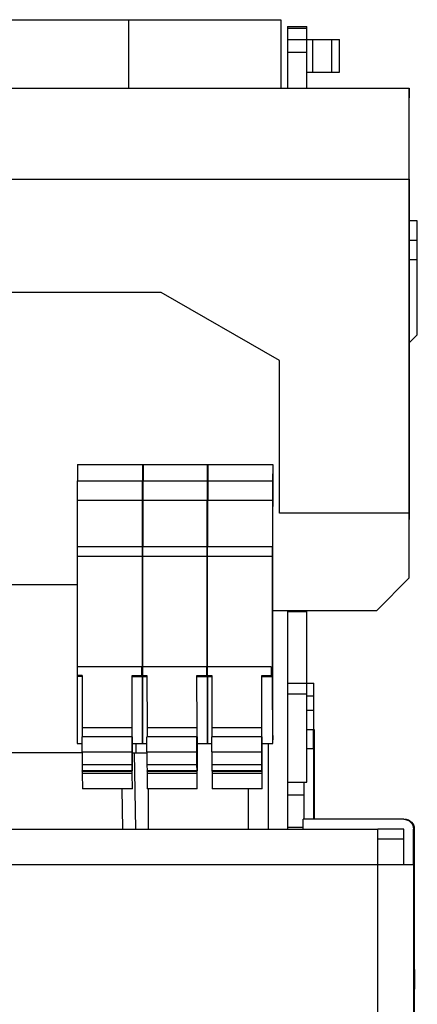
# Model space of a CAD drawing. Header units: millimetres. Extents: x 61 to 503, y 175 to 608.
# Tile 7 of 7: x 441 to 503, y 434 to 586. Entities that reach past the tile are written whole.
import ezdxf

# ---------------------------------------------------------------- set-up
doc = ezdxf.new("R2010")
doc.units = ezdxf.units.MM
doc.header["$LTSCALE"] = 51.237007
doc.layers.get('0').update_dxf_attribs({"linetype": 'CONTINUOUS'})

msp = doc.modelspace()

# ---------------------------------------------------------------- linework, layer by layer
at = {"color": 7}
for p, q in [((425.47, 586.14), (481.53, 586.14)), ((458.03, 586.14), (458.03, 575.58)), ((481.53, 586.14), (481.53, 575.58)), ((482.53, 585.07), (482.53, 575.58)), ((482.53, 585.07), (485.53, 585.07)), ((485.53, 584.78), (482.53, 584.78)), ((485.53, 575.58), (485.53, 585.07)), ((482.53, 583.07), (490.53, 583.07)), ((486.41, 583.07), (486.41, 578.07)), ((489.36, 578.07), (489.36, 583.07)), ((490.53, 578.07), (490.53, 583.07)), ((485.53, 581.07), (482.53, 581.07)), ((485.53, 578.07), (490.53, 578.07)), ((62.29, 575.58), (501.29, 575.58)), ((501.29, 500.08), (501.29, 575.58)), ((501.35, 574.08), (501.35, 575.58)), ((62.29, 561.58), (501.29, 561.58)), ((501.29, 561.58), (501.3, 559.08)), ((501.3, 559.08), (501.3, 509.08)), ((502.53, 555.14), (501.3, 555.14)), ((502.53, 537.54), (502.53, 555.14)), ((501.3, 552.14), (502.53, 552.14)), ((502.53, 549.14), (501.3, 549.14)), ((463.09, 544.08), (100.49, 544.08)), ((481.29, 533.58), (463.09, 544.08)), ((502.53, 537.54), (501.3, 536.31)), ((481.29, 510.08), (481.29, 533.58)), ((450.17, 517.57), (480.27, 517.57)), ((450.17, 517.57), (450.17, 515.07)), ((460.17, 517.57), (460.17, 515.07)), ((460.27, 517.57), (460.27, 515.07)), ((470.17, 517.57), (470.17, 515.07)), ((470.27, 517.57), (470.27, 515.07)), ((480.27, 517.57), (480.27, 515.07)), ((480.28, 517.57), (480.29, 516.11)), ((480.29, 512.07), (480.29, 516.11)), ((450.15, 515.07), (480.27, 515.07)), ((450.15, 515.07), (450.15, 512.07)), ((460.15, 515.07), (460.15, 512.07)), ((460.25, 515.07), (460.25, 512.07)), ((470.15, 515.07), (470.15, 512.07)), ((470.25, 515.07), (470.25, 512.07)), ((480.25, 515.07), (480.25, 512.07)), ((450.13, 512.07), (480.25, 512.07)), ((450.13, 512.07), (450.13, 504.92)), ((460.13, 512.07), (460.13, 504.92)), ((460.23, 512.07), (460.23, 504.92)), ((470.13, 512.07), (470.13, 504.92)), ((470.23, 512.07), (470.23, 504.92)), ((480.23, 512.07), (480.23, 504.92)), ((480.29, 512.07), (480.29, 511.11)), ((480.29, 499.11), (480.29, 511.11)), ((501.29, 510.08), (481.29, 510.08)), ((450.13, 504.92), (480.23, 504.92)), ((450.13, 504.92), (450.13, 503.42)), ((460.13, 504.92), (460.13, 503.42)), ((460.23, 503.42), (460.23, 504.92)), ((470.13, 504.92), (470.13, 503.42)), ((470.23, 503.42), (470.23, 504.92)), ((480.23, 503.42), (480.23, 504.92)), ((450.13, 503.42), (480.23, 503.42)), ((450.13, 503.42), (450.13, 486.4)), ((460.13, 503.42), (460.13, 486.4)), ((460.23, 486.28), (460.23, 503.42)), ((470.13, 503.42), (470.13, 486.4)), ((470.23, 486.28), (470.23, 503.42)), ((480.23, 486.28), (480.23, 503.42)), ((501.29, 500.08), (496.29, 495.08)), ((437.98, 499.08), (450.13, 499.08)), ((480.29, 475.77), (480.29, 499.11)), ((480.29, 495.08), (496.29, 495.08)), ((482.53, 495.08), (482.53, 461.37)), ((485.53, 494.84), (482.53, 494.84)), ((485.53, 468.59), (485.53, 495.08)), ((460.03, 486.4), (450.13, 486.4)), ((450.13, 486.4), (450.13, 485.06)), ((460.03, 486.4), (460.03, 485.06)), ((460.03, 486.28), (460.23, 486.28)), ((470.03, 486.4), (460.13, 486.4)), ((460.13, 486.4), (460.13, 485.06)), ((460.23, 485.06), (460.23, 486.28)), ((470.03, 486.4), (470.03, 486.28)), ((470.03, 486.28), (470.23, 486.28)), ((470.03, 486.28), (470.03, 485.06)), ((480.03, 486.4), (470.13, 486.4)), ((470.13, 486.4), (470.13, 485.06)), ((470.23, 485.06), (470.23, 486.28)), ((480.03, 486.4), (480.03, 485.06)), ((480.03, 486.28), (480.23, 486.28)), ((480.23, 485.06), (480.23, 486.28)), ((450.88, 485.06), (450.13, 485.06)), ((450.13, 485.06), (450.14, 484.91)), ((450.89, 484.91), (450.14, 484.91)), ((450.14, 484.91), (450.15, 474.57)), ((450.88, 485.06), (450.89, 476.97)), ((458.58, 485.06), (460.88, 485.06)), ((458.59, 476.97), (458.58, 485.06)), ((458.59, 484.91), (460.89, 484.91)), ((460.13, 485.06), (460.14, 484.91)), ((460.14, 484.91), (460.15, 474.57)), ((460.24, 484.91), (460.23, 485.06)), ((460.25, 474.57), (460.24, 484.91)), ((460.88, 485.06), (460.89, 476.97)), ((468.58, 485.06), (470.88, 485.06)), ((468.59, 476.97), (468.58, 485.06)), ((468.59, 484.91), (470.89, 484.91)), ((470.13, 485.06), (470.14, 484.91)), ((470.14, 484.91), (470.15, 474.57)), ((470.24, 484.91), (470.23, 485.06)), ((470.25, 474.57), (470.24, 484.91)), ((470.88, 485.06), (470.89, 476.97)), ((478.58, 485.06), (480.23, 485.06)), ((478.59, 476.97), (478.58, 485.06)), ((478.59, 484.91), (480.24, 484.91)), ((480.24, 484.91), (480.23, 485.06)), ((480.25, 474.57), (480.24, 484.91)), ((482.53, 483.87), (485.53, 483.87)), ((485.53, 483.87), (486.59, 483.87)), ((485.53, 482.14), (482.53, 482.14)), ((486.59, 481.87), (485.53, 481.87)), ((486.59, 479.72), (486.59, 481.87)), ((485.53, 479.72), (486.59, 479.72)), ((458.59, 476.97), (450.89, 476.97)), ((468.59, 476.97), (460.89, 476.97)), ((478.59, 476.97), (470.89, 476.97)), ((485.53, 476.72), (486.54, 476.72)), ((486.62, 476.72), (486.62, 462.98)), ((458.58, 475.57), (450.88, 475.57)), ((450.88, 473.26), (450.88, 475.57)), ((458.58, 473.26), (458.58, 475.57)), ((468.58, 475.57), (460.88, 475.57)), ((460.88, 473.26), (460.88, 475.57)), ((468.58, 473.26), (468.58, 475.57)), ((478.58, 475.57), (470.88, 475.57)), ((470.88, 473.26), (470.88, 475.57)), ((478.58, 473.26), (478.58, 475.57)), ((480.28, 475.77), (480.29, 475.77)), ((480.28, 474.57), (480.28, 475.13)), ((450.15, 474.57), (450.88, 474.57)), ((458.6, 474.98), (458.6, 474.71)), ((458.6, 474.71), (458.6, 470.37)), ((458.6, 474.57), (460.88, 474.57)), ((458.61, 472.57), (458.61, 474.57)), ((458.62, 470.28), (458.62, 474.57)), ((459.22, 473.14), (459.21, 474.57)), ((468.6, 474.98), (468.6, 474.71)), ((468.6, 474.71), (468.6, 470.37)), ((468.6, 474.57), (470.88, 474.57)), ((468.61, 472.57), (468.61, 474.57)), ((468.62, 470.28), (468.62, 474.57)), ((478.6, 474.98), (478.6, 474.71)), ((478.6, 474.71), (478.6, 470.37)), ((478.6, 474.57), (480.28, 474.57)), ((478.61, 472.57), (478.61, 474.57)), ((478.62, 470.28), (478.62, 474.57)), ((479.53, 474.57), (479.53, 461.37)), ((486.53, 473.72), (485.53, 473.72)), ((486.53, 473.72), (486.53, 462.98)), ((450.91, 473.14), (439.11, 473.14)), ((450.88, 473.26), (458.58, 473.26)), ((458.61, 472.57), (458.6, 472.57)), ((458.61, 473.14), (460.91, 473.14)), ((459.18, 461.37), (458.98, 473.14)), ((460.88, 473.26), (468.58, 473.26)), ((468.61, 472.57), (468.6, 472.57)), ((470.88, 473.26), (478.58, 473.26)), ((478.61, 472.57), (478.6, 472.57)), ((458.58, 471.29), (450.88, 471.29)), ((450.88, 471.29), (450.89, 470.37)), ((458.59, 470.37), (458.58, 471.29)), ((468.58, 471.29), (460.88, 471.29)), ((460.88, 471.29), (460.89, 470.37)), ((468.59, 470.37), (468.58, 471.29)), ((478.58, 471.29), (470.88, 471.29)), ((470.88, 471.29), (470.89, 470.37)), ((478.59, 470.37), (478.58, 471.29)), ((458.59, 470.37), (450.89, 470.37)), ((450.92, 470.28), (450.92, 470.37)), ((450.92, 470.28), (458.62, 470.28)), ((450.92, 470.28), (450.92, 469.93)), ((458.62, 469.93), (450.92, 469.93)), ((450.92, 469.93), (450.93, 467.57)), ((458.62, 469.93), (458.62, 470.28)), ((458.63, 467.57), (458.62, 469.93)), ((468.59, 470.37), (460.89, 470.37)), ((460.92, 470.28), (460.92, 470.37)), ((460.92, 470.28), (468.62, 470.28)), ((460.92, 470.28), (460.92, 469.93)), ((468.62, 469.93), (460.92, 469.93)), ((460.92, 469.93), (460.93, 467.57)), ((468.62, 469.93), (468.62, 470.28)), ((468.63, 467.57), (468.62, 469.93)), ((478.59, 470.37), (470.89, 470.37)), ((470.92, 470.28), (470.92, 470.37)), ((470.92, 470.28), (478.62, 470.28)), ((470.92, 470.28), (470.92, 469.93)), ((478.62, 469.93), (470.92, 469.93)), ((470.92, 469.93), (470.93, 467.57)), ((478.62, 469.93), (478.62, 470.28)), ((478.63, 467.57), (478.62, 469.93)), ((458.63, 467.57), (450.93, 467.57)), ((457.03, 467.57), (457.09, 461.37)), ((468.63, 467.57), (460.93, 467.57)), ((461.12, 461.37), (461.12, 467.57)), ((478.63, 467.57), (470.93, 467.57)), ((476.53, 461.37), (476.53, 467.57)), ((482.53, 468.59), (485.53, 468.59)), ((485.03, 468.59), (485.03, 462.98)), ((485.03, 466.59), (482.53, 466.59)), ((486.53, 462.98), (486.62, 462.98)), ((484.94, 461.59), (482.53, 461.59)), ((500.44, 462.87), (484.94, 462.87)), ((484.94, 461.37), (484.94, 462.87)), ((62.44, 461.37), (496.44, 461.37)), ((496.43, 459.79), (496.43, 460.06)), ((500.44, 461.37), (496.44, 461.37)), ((500.44, 455.87), (500.44, 461.37)), ((502.12, 461.37), (501.94, 461.37)), ((501.94, 455.87), (501.94, 461.37)), ((502.12, 439.7), (502.12, 461.37)), ((496.44, 459.87), (500.44, 459.87)), ((501.94, 455.87), (60.94, 455.87)), ((496.43, 293.57), (496.43, 455.87)), ((501.94, 455.87), (501.94, 293.57))]:
    msp.add_line(p, q, dxfattribs=at)
msp.add_arc((486.61, 462.98), 1.58, 180.0073, 183.8863, dxfattribs=at)
for points, knots in [([(486.59, 481.87), (486.59, 482.13), (486.59, 482.5), (486.59, 482.97), (486.59, 483.27), (486.59, 483.51), (486.59, 483.68), (486.59, 483.78), (486.59, 483.83), (486.6, 483.85), (486.59, 483.87), (486.59, 483.87)], [0, 0, 0, 0, 0.382708, 0.555651, 0.707088, 0.831358, 0.923849, 0.956884, 0.980711, 0.995145, 1, 1, 1, 1]), ([(486.58, 476.72), (486.59, 476.72), (486.58, 476.75), (486.59, 476.79), (486.58, 476.86), (486.59, 476.96), (486.59, 477.09), (486.59, 477.3), (486.59, 477.63), (486.59, 478.08), (486.59, 478.59), (486.59, 479.14), (486.59, 479.53), (486.59, 479.72)], [0, 0, 0, 0, 0.004838, 0.019245, 0.043071, 0.076142, 0.11811, 0.168546, 0.292936, 0.444421, 0.617269, 0.805073, 1, 1, 1, 1]), ([(450.89, 476.97), (450.89, 476.89), (450.89, 476.73), (450.89, 476.49), (450.89, 476.25), (450.89, 476.07), (450.89, 475.93), (450.89, 475.84), (450.89, 475.76), (450.89, 475.7), (450.89, 475.65), (450.89, 475.62), (450.89, 475.6), (450.89, 475.59), (450.89, 475.58), (450.88, 475.58), (450.89, 475.57), (450.89, 475.57)], [0, 0, 0, 0, 0.169295, 0.345745, 0.518452, 0.676963, 0.747813, 0.811566, 0.867274, 0.914059, 0.951216, 0.966005, 0.978177, 0.987687, 0.99451, 0.998622, 1, 1, 1, 1]), ([(458.59, 475.57), (458.59, 475.57), (458.58, 475.58), (458.59, 475.58), (458.59, 475.59), (458.59, 475.6), (458.59, 475.62), (458.59, 475.65), (458.59, 475.7), (458.59, 475.76), (458.59, 475.84), (458.59, 475.93), (458.59, 476.07), (458.59, 476.25), (458.59, 476.49), (458.59, 476.73), (458.59, 476.89), (458.59, 476.97)], [0, 0, 0, 0, 0.001377, 0.005489, 0.012312, 0.02182, 0.033991, 0.048779, 0.085932, 0.132712, 0.188415, 0.252163, 0.323009, 0.481513, 0.65422, 0.830682, 1, 1, 1, 1]), ([(460.89, 476.97), (460.89, 476.89), (460.89, 476.73), (460.89, 476.49), (460.89, 476.25), (460.89, 476.07), (460.89, 475.93), (460.89, 475.84), (460.89, 475.76), (460.89, 475.7), (460.89, 475.65), (460.89, 475.62), (460.89, 475.6), (460.89, 475.59), (460.89, 475.58), (460.88, 475.58), (460.89, 475.57), (460.89, 475.57)], [0, 0, 0, 0, 0.169295, 0.345745, 0.518452, 0.676963, 0.747813, 0.811566, 0.867274, 0.914059, 0.951216, 0.966005, 0.978177, 0.987687, 0.99451, 0.998622, 1, 1, 1, 1]), ([(468.59, 475.57), (468.59, 475.57), (468.58, 475.58), (468.59, 475.58), (468.59, 475.59), (468.59, 475.6), (468.59, 475.62), (468.59, 475.65), (468.59, 475.7), (468.59, 475.76), (468.59, 475.84), (468.59, 475.93), (468.59, 476.07), (468.59, 476.25), (468.59, 476.49), (468.59, 476.73), (468.59, 476.89), (468.59, 476.97)], [0, 0, 0, 0, 0.001377, 0.005489, 0.012312, 0.02182, 0.033991, 0.048779, 0.085932, 0.132712, 0.188415, 0.252163, 0.323009, 0.481513, 0.65422, 0.830682, 1, 1, 1, 1]), ([(470.89, 476.97), (470.89, 476.89), (470.89, 476.73), (470.89, 476.49), (470.89, 476.25), (470.89, 476.07), (470.89, 475.93), (470.89, 475.84), (470.89, 475.76), (470.89, 475.7), (470.89, 475.65), (470.89, 475.62), (470.89, 475.6), (470.89, 475.59), (470.89, 475.58), (470.88, 475.58), (470.89, 475.57), (470.89, 475.57)], [0, 0, 0, 0, 0.169295, 0.345745, 0.518452, 0.676963, 0.747813, 0.811566, 0.867274, 0.914059, 0.951216, 0.966005, 0.978177, 0.987687, 0.99451, 0.998622, 1, 1, 1, 1]), ([(478.59, 475.57), (478.59, 475.57), (478.58, 475.58), (478.59, 475.58), (478.59, 475.59), (478.59, 475.6), (478.59, 475.62), (478.59, 475.65), (478.59, 475.7), (478.59, 475.76), (478.59, 475.84), (478.59, 475.93), (478.59, 476.07), (478.59, 476.25), (478.59, 476.49), (478.59, 476.73), (478.59, 476.89), (478.59, 476.97)], [0, 0, 0, 0, 0.001377, 0.005489, 0.012312, 0.02182, 0.033991, 0.048779, 0.085932, 0.132712, 0.188415, 0.252163, 0.323009, 0.481513, 0.65422, 0.830682, 1, 1, 1, 1]), ([(486.53, 473.72), (486.53, 473.92), (486.53, 474.3), (486.53, 474.86), (486.53, 475.37), (486.53, 475.82), (486.53, 476.14), (486.53, 476.36), (486.53, 476.49), (486.54, 476.58), (486.53, 476.66), (486.54, 476.69), (486.53, 476.72), (486.54, 476.72)], [0, 0, 0, 0, 0.194927, 0.382731, 0.555579, 0.707064, 0.831454, 0.88189, 0.923858, 0.956929, 0.980755, 0.995162, 1, 1, 1, 1]), ([(458.6, 475.57), (458.6, 475.57), (458.6, 475.57), (458.6, 475.57), (458.6, 475.56), (458.6, 475.55), (458.6, 475.55)], [0, 0, 0, 0, 0.063929, 0.253772, 0.566732, 1, 1, 1, 1]), ([(458.6, 475.55), (458.6, 475.51), (458.6, 475.32), (458.6, 475.13), (458.6, 474.98)], [0, 0, 0, 0, 0.213907, 1, 1, 1, 1]), ([(468.6, 475.57), (468.6, 475.57), (468.6, 475.57), (468.6, 475.57), (468.6, 475.56), (468.6, 475.55), (468.6, 475.55)], [0, 0, 0, 0, 0.063929, 0.253772, 0.566732, 1, 1, 1, 1]), ([(468.6, 475.55), (468.6, 475.51), (468.6, 475.32), (468.6, 475.13), (468.6, 474.98)], [0, 0, 0, 0, 0.213907, 1, 1, 1, 1]), ([(478.6, 475.57), (478.6, 475.57), (478.6, 475.57), (478.6, 475.57), (478.6, 475.56), (478.6, 475.55), (478.6, 475.55)], [0, 0, 0, 0, 0.063929, 0.253772, 0.566732, 1, 1, 1, 1]), ([(478.6, 475.55), (478.6, 475.51), (478.6, 475.32), (478.6, 475.13), (478.6, 474.98)], [0, 0, 0, 0, 0.213907, 1, 1, 1, 1]), ([(480.28, 475.77), (480.28, 475.77), (480.28, 475.77), (480.28, 475.76), (480.28, 475.75), (480.28, 475.74), (480.28, 475.72), (480.28, 475.69), (480.28, 475.64), (480.28, 475.57), (480.28, 475.47), (480.28, 475.36), (480.28, 475.24), (480.28, 475.17), (480.28, 475.13)], [0, 0, 0, 0, 0.005278, 0.011837, 0.020978, 0.046908, 0.082742, 0.127942, 0.181937, 0.313229, 0.469539, 0.642336, 0.822518, 1, 1, 1, 1]), ([(450.88, 473.26), (450.88, 472.83), (450.88, 472.17), (450.88, 471.52), (450.88, 471.29)], [0, 0, 0, 0, 0.652701, 1, 1, 1, 1]), ([(458.58, 471.29), (458.58, 471.52), (458.58, 472.17), (458.58, 472.83), (458.58, 473.26)], [0, 0, 0, 0, 0.347299, 1, 1, 1, 1]), ([(460.88, 473.26), (460.88, 472.83), (460.88, 472.17), (460.88, 471.52), (460.88, 471.29)], [0, 0, 0, 0, 0.652701, 1, 1, 1, 1]), ([(468.58, 471.29), (468.58, 471.52), (468.58, 472.17), (468.58, 472.83), (468.58, 473.26)], [0, 0, 0, 0, 0.347299, 1, 1, 1, 1]), ([(470.88, 473.26), (470.88, 472.83), (470.88, 472.17), (470.88, 471.52), (470.88, 471.29)], [0, 0, 0, 0, 0.652701, 1, 1, 1, 1]), ([(478.58, 471.29), (478.58, 471.52), (478.58, 472.17), (478.58, 472.83), (478.58, 473.26)], [0, 0, 0, 0, 0.347299, 1, 1, 1, 1]), ([(500.44, 462.87), (500.82, 462.87), (501.62, 462.55), (501.94, 461.76), (501.94, 461.37)], [0, 0, 0, 0, 0.5, 1, 1, 1, 1]), ([(502.03, 461.37), (502.03, 461.74), (501.73, 462.51), (500.98, 462.85), (500.61, 462.87)], [0, 0, 0, 0, 0.499937, 1, 1, 1, 1]), ([(496.43, 461.05), (496.43, 461.1), (496.44, 461.17), (496.43, 461.28), (496.44, 461.33), (496.43, 461.37), (496.44, 461.37)], [0, 0, 0, 0, 0.43501, 0.748115, 0.936876, 1, 1, 1, 1]), ([(496.43, 460.06), (496.43, 460.16), (496.43, 460.49), (496.43, 460.82), (496.43, 461.05)], [0, 0, 0, 0, 0.307786, 1, 1, 1, 1]), ([(496.43, 455.87), (496.43, 456.23), (496.43, 457.54), (496.43, 458.84), (496.43, 459.79)], [0, 0, 0, 0, 0.276221, 1, 1, 1, 1]), ([(502.12, 439.7), (502.12, 439.51), (502.12, 439.12), (502.12, 438.57), (502.12, 438.06), (502.12, 437.61), (502.12, 437.28), (502.12, 437.07), (502.12, 436.94), (502.11, 436.84), (502.12, 436.77), (502.11, 436.73), (502.12, 436.7), (502.11, 436.7)], [0, 0, 0, 0, 0.194927, 0.382731, 0.555579, 0.707064, 0.831454, 0.88189, 0.923858, 0.956929, 0.980755, 0.995162, 1, 1, 1, 1]), ([(502.08, 436.7), (502.07, 436.7), (502.08, 436.67), (502.07, 436.64), (502.08, 436.57), (502.07, 436.49), (502.07, 436.37), (502.07, 436.17), (502.07, 435.87), (502.07, 435.46), (502.07, 434.81), (502.07, 433.95), (502.07, 433.09), (502.07, 432.44), (502.07, 432.03), (502.07, 431.73), (502.07, 431.54), (502.07, 431.42), (502.08, 431.33), (502.07, 431.26), (502.08, 431.23), (502.07, 431.2), (502.08, 431.2)], [0, 0, 0, 0, 0.002428, 0.009646, 0.021559, 0.038073, 0.059067, 0.084304, 0.146452, 0.222223, 0.308637, 0.499974, 0.691312, 0.777736, 0.85352, 0.91568, 0.940924, 0.961921, 0.978438, 0.990353, 0.997572, 1, 1, 1, 1])]:
    msp.add_open_spline(points, degree=3, knots=knots, dxfattribs=at)
for points in [[(501.99, 461.98), (501.92, 462.15), (501.81, 462.3), (501.68, 462.43)], [(502.12, 461.37), (502.12, 461.58), (502.07, 461.79), (501.99, 461.98)]]:
    msp.add_open_spline(points, degree=3, dxfattribs=at)

doc.saveas('drawing.dxf')
